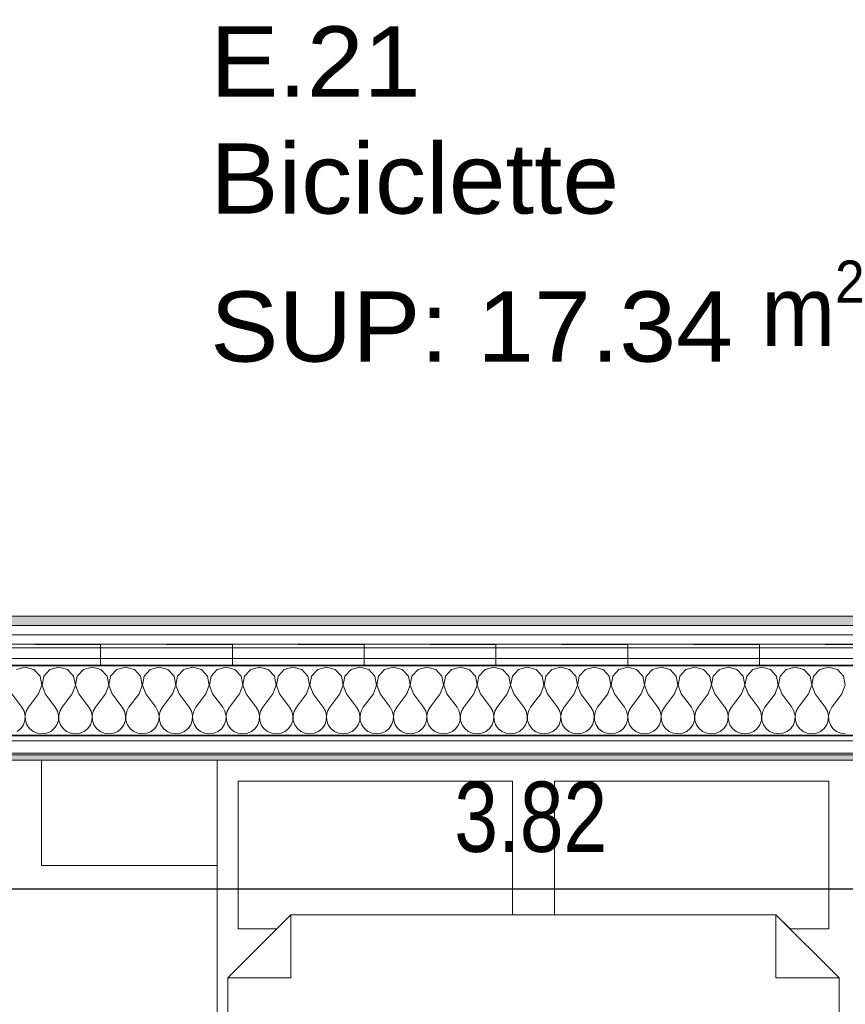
# Model space of a CAD drawing. Header units: metres. Extents: x -7.1 to 26.5, y -14.7 to 18.1.
# Tile 179 of 182: x 19.3 to 21.6, y 10 to 12.8. Entities that reach past the tile are written whole.
import ezdxf

# ---------------------------------------------------------------- set-up
doc = ezdxf.new("R2010")
doc.units = ezdxf.units.M
doc.header["$PDMODE"] = 65
doc.linetypes.add('AUSGEZOGEN', pattern=[0])
doc.linetypes.add('STRICHLINIE_S4', pattern=[0.0055, 0.0035, -0.001, 0, -0.001])
for name, color, linetype in [('XR$1$010 Aussenwände', 7, 'AUSGEZOGEN'), ('XR$1$010 Aussenwände Schichttrennlinien', 7, 'AUSGEZOGEN'), ('XR$1$030 Bodenaufbauten', 7, 'AUSGEZOGEN'), ('XR$1$065 Möbel Einrichtung', 7, 'AUSGEZOGEN'), ('XR$1$080 Raumdefinitionen Kontur', 7, 'AUSGEZOGEN'), ('XR$2$080 Raumdefinitionen Text_1', 7, 'AUSGEZOGEN'), ('XR$2$105 Bemassungen 100', 7, 'AUSGEZOGEN'), ('XR$3$010 Aussenwände Bauteilschraffuren', 7, 'AUSGEZOGEN'), ('XR$3$035 Decken', 7, 'AUSGEZOGEN')]:
    doc.layers.add(name, color=color, linetype=linetype)
doc.styles.add('ARIAL', font='arial.ttf')
doc.dimstyles.new('DIMSTYLE_3', dxfattribs={"dimtxt": 0.2, "dimasz": 0.3, "dimexe": 0, "dimexo": 0, "dimgap": 0.1, "dimtad": 2, "dimrnd": 0.005, "dimzin": 4, "dimdsep": 46, "dimtxsty": 'ARIAL', "dimblk1": 'ALL_ML_STRICH', "dimblk2": 'ALL_ML_STRICH', "dimsah": 1, "dimcen": 0, "dimclrd": 7, "dimclre": 7, "dimclrt": 7, "dimadec": 0, "dimazin": 0, "dimtfac": 1, "dimtdec": 0, "dimtix": 1, "dimtmove": 2, "dimatfit": 3, "dimfxl": 0, "dimtzin": 0, "dimlwd": 0, "dimlwe": 18, "dimarcsym": 0})
pattern_1 = [(0, (1500, 1500), (750, 750), [750, -750]), (90, (1500, 1500), (-750, 750), [750, -750])]

# ---------------------------------------------------------------- blocks, each defined once
blk = doc.blocks.new('ALL_ML_STRICH')
at = {"color": 0, "linetype": 'ByBlock', "lineweight": -2}
for p, q in [((0, -0.5), (0, 0.5)), ((-0.3, -0.3), (0.3, 0.3)), ((-1, 0), (0.5, 0))]:
    blk.add_line(p, q, dxfattribs=at)
blk = doc.blocks.new('*D193')
at = {"layer": 'DEFPOINTS', "color": 7, "linetype": 'AUSGEZOGEN', "lineweight": 18, "transparency": 16777216}
for p in [(22.6218, 10.3825), (18.8018, 10.3675), (18.8018, 10.3675)]:
    blk.add_point(p, dxfattribs=at)
at = {"layer": 'XR$2$105 Bemassungen 100', "color": 7, "linetype": 'AUSGEZOGEN', "lineweight": -2, "transparency": 16777216}
for p, q in [((18.8018, 10.3675), (18.8018, 10.3675)), ((18.8018, 10.3675), (22.6218, 10.3675)), ((22.6218, 10.3675), (22.6218, 10.3675))]:
    blk.add_line(p, q, dxfattribs=at)
at = {"layer": 'XR$2$105 Bemassungen 100', "color": 7, "linetype": 'AUSGEZOGEN', "lineweight": 18, "transparency": 16777216, "xscale": 0.3, "yscale": 0.3, "zscale": 0.3, "rotation": 180}
blk.add_blockref('ALL_ML_STRICH', (18.8018, 10.3675), dxfattribs=at)
at = {"layer": 'XR$2$105 Bemassungen 100', "color": 7, "linetype": 'AUSGEZOGEN', "lineweight": 18, "transparency": 16777216, "xscale": 0.3, "yscale": 0.3, "zscale": 0.3}
blk.add_blockref('ALL_ML_STRICH', (22.6218, 10.3675), dxfattribs=at)
at = {"layer": 'XR$2$105 Bemassungen 100', "color": 7, "linetype": 'AUSGEZOGEN', "lineweight": 18, "transparency": 16777216, "insert": (20.7241, 10.5711), "char_height": 0.2, "width": 0.64, "attachment_point": 5, "style": 'ARIAL'}
blk.add_mtext('\\W0.80;\\A1;{\\A1;{3.82\\H0.132000;\\S^ ;}}', dxfattribs=at)
blk = doc.blocks.new('COMPLEXOBJECT_70')
at = {"layer": 'XR$3$010 Aussenwände Bauteilschraffuren', "color": 8, "linetype": 'AUSGEZOGEN', "lineweight": 13, "transparency": 33554687}
for p, q in [((19.2857, 10.9987), (19.2607, 10.9916)), ((19.3107, 10.9916), (19.2857, 10.9987)), ((19.3283, 10.9724), (19.3107, 10.9916)), ((19.3559, 10.9916), (19.3384, 10.9724)), ((19.381, 10.9987), (19.3559, 10.9916)), ((19.406, 10.9916), (19.381, 10.9987)), ((19.4235, 10.9724), (19.406, 10.9916)), ((19.4512, 10.9916), (19.4336, 10.9724)), ((19.4762, 10.9987), (19.4512, 10.9916)), ((19.5012, 10.9916), (19.4762, 10.9987)), ((19.5188, 10.9724), (19.5012, 10.9916)), ((19.5464, 10.9916), (19.5288, 10.9724)), ((19.5714, 10.9987), (19.5464, 10.9916)), ((19.5965, 10.9916), (19.5714, 10.9987)), ((19.614, 10.9724), (19.5965, 10.9916)), ((19.6416, 10.9916), (19.6241, 10.9724)), ((19.6667, 10.9987), (19.6416, 10.9916)), ((19.6917, 10.9916), (19.6667, 10.9987)), ((19.7093, 10.9724), (19.6917, 10.9916)), ((19.7369, 10.9916), (19.7193, 10.9724)), ((19.7619, 10.9987), (19.7369, 10.9916)), ((19.7869, 10.9916), (19.7619, 10.9987)), ((19.8045, 10.9724), (19.7869, 10.9916)), ((19.8321, 10.9916), (19.8146, 10.9724)), ((19.8571, 10.9987), (19.8321, 10.9916)), ((19.8822, 10.9916), (19.8571, 10.9987)), ((19.8997, 10.9724), (19.8822, 10.9916)), ((19.9273, 10.9916), (19.9098, 10.9724)), ((19.9524, 10.9987), (19.9273, 10.9916)), ((19.9774, 10.9916), (19.9524, 10.9987)), ((19.995, 10.9724), (19.9774, 10.9916)), ((20.0226, 10.9916), (20.005, 10.9724)), ((20.0476, 10.9987), (20.0226, 10.9916)), ((20.0727, 10.9916), (20.0476, 10.9987)), ((20.0902, 10.9724), (20.0727, 10.9916)), ((20.1178, 10.9916), (20.1003, 10.9724)), ((20.1429, 10.9987), (20.1178, 10.9916)), ((20.1679, 10.9916), (20.1429, 10.9987)), ((20.1854, 10.9724), (20.1679, 10.9916)), ((20.2131, 10.9916), (20.1955, 10.9724)), ((20.2381, 10.9987), (20.2131, 10.9916)), ((20.2631, 10.9916), (20.2381, 10.9987)), ((20.2807, 10.9724), (20.2631, 10.9916)), ((20.3083, 10.9916), (20.2907, 10.9724)), ((20.3333, 10.9987), (20.3083, 10.9916)), ((20.3584, 10.9916), (20.3333, 10.9987)), ((20.3759, 10.9724), (20.3584, 10.9916)), ((20.4035, 10.9916), (20.386, 10.9724)), ((20.4286, 10.9987), (20.4035, 10.9916)), ((20.4536, 10.9916), (20.4286, 10.9987)), ((20.4712, 10.9724), (20.4536, 10.9916)), ((20.4988, 10.9916), (20.4812, 10.9724)), ((20.5238, 10.9987), (20.4988, 10.9916)), ((20.5488, 10.9916), (20.5238, 10.9987)), ((20.5664, 10.9724), (20.5488, 10.9916)), ((20.594, 10.9916), (20.5765, 10.9724)), ((20.619, 10.9987), (20.594, 10.9916)), ((20.6441, 10.9916), (20.619, 10.9987)), ((20.6616, 10.9724), (20.6441, 10.9916)), ((20.6893, 10.9916), (20.6717, 10.9724)), ((20.7143, 10.9987), (20.6893, 10.9916)), ((20.7393, 10.9916), (20.7143, 10.9987)), ((20.7569, 10.9724), (20.7393, 10.9916)), ((20.7845, 10.9916), (20.7669, 10.9724)), ((20.8095, 10.9987), (20.7845, 10.9916)), ((20.8346, 10.9916), (20.8095, 10.9987)), ((20.8521, 10.9724), (20.8346, 10.9916)), ((20.8797, 10.9916), (20.8622, 10.9724)), ((20.9048, 10.9987), (20.8797, 10.9916)), ((20.9298, 10.9916), (20.9048, 10.9987)), ((20.9474, 10.9724), (20.9298, 10.9916)), ((20.975, 10.9916), (20.9574, 10.9724)), ((21, 10.9987), (20.975, 10.9916)), ((21.025, 10.9916), (21, 10.9987)), ((21.0426, 10.9724), (21.025, 10.9916)), ((21.0702, 10.9916), (21.0526, 10.9724)), ((21.0952, 10.9987), (21.0702, 10.9916)), ((21.1203, 10.9916), (21.0952, 10.9987)), ((21.1378, 10.9724), (21.1203, 10.9916)), ((21.1654, 10.9916), (21.1479, 10.9724)), ((21.1905, 10.9987), (21.1654, 10.9916)), ((21.2155, 10.9916), (21.1905, 10.9987)), ((21.2331, 10.9724), (21.2155, 10.9916)), ((21.2607, 10.9916), (21.2431, 10.9724)), ((21.2857, 10.9987), (21.2607, 10.9916)), ((21.3107, 10.9916), (21.2857, 10.9987)), ((21.3283, 10.9724), (21.3107, 10.9916)), ((21.3559, 10.9916), (21.3384, 10.9724)), ((21.381, 10.9987), (21.3559, 10.9916)), ((21.406, 10.9916), (21.381, 10.9987)), ((21.4235, 10.9724), (21.406, 10.9916)), ((21.4512, 10.9916), (21.4336, 10.9724)), ((21.4762, 10.9987), (21.4512, 10.9916)), ((21.5012, 10.9916), (21.4762, 10.9987)), ((21.5188, 10.9724), (21.5012, 10.9916)), ((21.5464, 10.9916), (21.5288, 10.9724)), ((21.5714, 10.9987), (21.5464, 10.9916)), ((21.5965, 10.9916), (21.5714, 10.9987)), ((21.614, 10.9724), (21.5965, 10.9916)), ((19.3331, 10.9468), (19.3283, 10.9724)), ((19.3384, 10.9724), (19.3335, 10.9468)), ((19.4284, 10.9468), (19.4235, 10.9724)), ((19.4336, 10.9724), (19.4288, 10.9468)), ((19.5236, 10.9468), (19.5188, 10.9724)), ((19.5288, 10.9724), (19.524, 10.9468)), ((19.6189, 10.9468), (19.614, 10.9724)), ((19.6241, 10.9724), (19.6192, 10.9468)), ((19.7141, 10.9468), (19.7093, 10.9724)), ((19.7193, 10.9724), (19.7145, 10.9468)), ((19.8093, 10.9468), (19.8045, 10.9724)), ((19.8146, 10.9724), (19.8097, 10.9468)), ((19.9046, 10.9468), (19.8997, 10.9724)), ((19.9098, 10.9724), (19.905, 10.9468)), ((19.9998, 10.9468), (19.995, 10.9724)), ((20.005, 10.9724), (20.0002, 10.9468)), ((20.095, 10.9468), (20.0902, 10.9724)), ((20.1003, 10.9724), (20.0954, 10.9468)), ((20.1903, 10.9468), (20.1854, 10.9724)), ((20.1955, 10.9724), (20.1907, 10.9468)), ((20.2855, 10.9468), (20.2807, 10.9724)), ((20.2907, 10.9724), (20.2859, 10.9468)), ((20.3808, 10.9468), (20.3759, 10.9724)), ((20.386, 10.9724), (20.3811, 10.9468)), ((20.476, 10.9468), (20.4712, 10.9724)), ((20.4812, 10.9724), (20.4764, 10.9468)), ((20.5712, 10.9468), (20.5664, 10.9724)), ((20.5765, 10.9724), (20.5716, 10.9468)), ((20.6665, 10.9468), (20.6616, 10.9724)), ((20.6717, 10.9724), (20.6669, 10.9468)), ((20.7617, 10.9468), (20.7569, 10.9724)), ((20.7669, 10.9724), (20.7621, 10.9468)), ((20.857, 10.9468), (20.8521, 10.9724)), ((20.8622, 10.9724), (20.8573, 10.9468)), ((20.9522, 10.9468), (20.9474, 10.9724)), ((20.9574, 10.9724), (20.9526, 10.9468)), ((21.0474, 10.9468), (21.0426, 10.9724)), ((21.0526, 10.9724), (21.0478, 10.9468)), ((21.1427, 10.9468), (21.1378, 10.9724)), ((21.1479, 10.9724), (21.143, 10.9468)), ((21.2379, 10.9468), (21.2331, 10.9724)), ((21.2431, 10.9724), (21.2383, 10.9468)), ((21.3331, 10.9468), (21.3283, 10.9724)), ((21.3384, 10.9724), (21.3335, 10.9468)), ((21.4284, 10.9468), (21.4235, 10.9724)), ((21.4336, 10.9724), (21.4288, 10.9468)), ((21.5236, 10.9468), (21.5188, 10.9724)), ((21.5288, 10.9724), (21.524, 10.9468)), ((21.6189, 10.9468), (21.614, 10.9724)), ((19.3238, 10.9226), (19.3331, 10.9468)), ((19.3335, 10.9468), (19.3429, 10.9226)), ((19.419, 10.9226), (19.4284, 10.9468)), ((19.4288, 10.9468), (19.4381, 10.9226)), ((19.5143, 10.9226), (19.5236, 10.9468)), ((19.524, 10.9468), (19.5333, 10.9226)), ((19.6095, 10.9226), (19.6189, 10.9468)), ((19.6192, 10.9468), (19.6286, 10.9226)), ((19.7048, 10.9226), (19.7141, 10.9468)), ((19.7145, 10.9468), (19.7238, 10.9226)), ((19.8, 10.9226), (19.8093, 10.9468)), ((19.8097, 10.9468), (19.819, 10.9226)), ((19.8952, 10.9226), (19.9046, 10.9468)), ((19.905, 10.9468), (19.9143, 10.9226)), ((19.9905, 10.9226), (19.9998, 10.9468)), ((20.0002, 10.9468), (20.0095, 10.9226)), ((20.0857, 10.9226), (20.095, 10.9468)), ((20.0954, 10.9468), (20.1048, 10.9226)), ((20.181, 10.9226), (20.1903, 10.9468)), ((20.1907, 10.9468), (20.2, 10.9226)), ((20.2762, 10.9226), (20.2855, 10.9468)), ((20.2859, 10.9468), (20.2952, 10.9226)), ((20.3714, 10.9226), (20.3808, 10.9468)), ((20.3811, 10.9468), (20.3905, 10.9226)), ((20.4667, 10.9226), (20.476, 10.9468)), ((20.4764, 10.9468), (20.4857, 10.9226)), ((20.5619, 10.9226), (20.5712, 10.9468)), ((20.5716, 10.9468), (20.581, 10.9226)), ((20.6571, 10.9226), (20.6665, 10.9468)), ((20.6669, 10.9468), (20.6762, 10.9226)), ((20.7524, 10.9226), (20.7617, 10.9468)), ((20.7621, 10.9468), (20.7714, 10.9226)), ((20.8476, 10.9226), (20.857, 10.9468)), ((20.8573, 10.9468), (20.8667, 10.9226)), ((20.9429, 10.9226), (20.9522, 10.9468)), ((20.9526, 10.9468), (20.9619, 10.9226)), ((21.0381, 10.9226), (21.0474, 10.9468)), ((21.0478, 10.9468), (21.0571, 10.9226)), ((21.1333, 10.9226), (21.1427, 10.9468)), ((21.143, 10.9468), (21.1524, 10.9226)), ((21.2286, 10.9226), (21.2379, 10.9468)), ((21.2383, 10.9468), (21.2476, 10.9226)), ((21.3238, 10.9226), (21.3331, 10.9468)), ((21.3335, 10.9468), (21.3429, 10.9226)), ((21.419, 10.9226), (21.4284, 10.9468)), ((21.4288, 10.9468), (21.4381, 10.9226)), ((21.5143, 10.9226), (21.5236, 10.9468)), ((21.524, 10.9468), (21.5333, 10.9226)), ((21.6095, 10.9226), (21.6189, 10.9468)), ((19.2476, 10.9226), (19.2762, 10.8845)), ((19.3238, 10.9226), (19.2952, 10.8845)), ((19.3429, 10.9226), (19.3714, 10.8845)), ((19.419, 10.9226), (19.3905, 10.8845)), ((19.4381, 10.9226), (19.4667, 10.8845)), ((19.5143, 10.9226), (19.4857, 10.8845)), ((19.5333, 10.9226), (19.5619, 10.8845)), ((19.6095, 10.9226), (19.581, 10.8845)), ((19.6286, 10.9226), (19.6571, 10.8845)), ((19.7048, 10.9226), (19.6762, 10.8845)), ((19.7238, 10.9226), (19.7524, 10.8845)), ((19.8, 10.9226), (19.7714, 10.8845)), ((19.819, 10.9226), (19.8476, 10.8845)), ((19.8952, 10.9226), (19.8667, 10.8845)), ((19.9143, 10.9226), (19.9429, 10.8845)), ((19.9905, 10.9226), (19.9619, 10.8845)), ((20.0095, 10.9226), (20.0381, 10.8845)), ((20.0857, 10.9226), (20.0571, 10.8845)), ((20.1048, 10.9226), (20.1333, 10.8845)), ((20.181, 10.9226), (20.1524, 10.8845)), ((20.2, 10.9226), (20.2286, 10.8845)), ((20.2762, 10.9226), (20.2476, 10.8845)), ((20.2952, 10.9226), (20.3238, 10.8845)), ((20.3714, 10.9226), (20.3429, 10.8845)), ((20.3905, 10.9226), (20.419, 10.8845)), ((20.4667, 10.9226), (20.4381, 10.8845)), ((20.4857, 10.9226), (20.5143, 10.8845)), ((20.5619, 10.9226), (20.5333, 10.8845)), ((20.581, 10.9226), (20.6095, 10.8845)), ((20.6571, 10.9226), (20.6286, 10.8845)), ((20.6762, 10.9226), (20.7048, 10.8845)), ((20.7524, 10.9226), (20.7238, 10.8845)), ((20.7714, 10.9226), (20.8, 10.8845)), ((20.8476, 10.9226), (20.819, 10.8845)), ((20.8667, 10.9226), (20.8952, 10.8845)), ((20.9429, 10.9226), (20.9143, 10.8845)), ((20.9619, 10.9226), (20.9905, 10.8845)), ((21.0381, 10.9226), (21.0095, 10.8845)), ((21.0571, 10.9226), (21.0857, 10.8845)), ((21.1333, 10.9226), (21.1048, 10.8845)), ((21.1524, 10.9226), (21.181, 10.8845)), ((21.2286, 10.9226), (21.2, 10.8845)), ((21.2476, 10.9226), (21.2762, 10.8845)), ((21.3238, 10.9226), (21.2952, 10.8845)), ((21.3429, 10.9226), (21.3714, 10.8845)), ((21.419, 10.9226), (21.3905, 10.8845)), ((21.4381, 10.9226), (21.4667, 10.8845)), ((21.5143, 10.9226), (21.4857, 10.8845)), ((21.5333, 10.9226), (21.5619, 10.8845)), ((21.6095, 10.9226), (21.581, 10.8845)), ((19.2825, 10.873), (19.2762, 10.8845)), ((19.2952, 10.8845), (19.2889, 10.873)), ((19.3778, 10.873), (19.3714, 10.8845)), ((19.3905, 10.8845), (19.3841, 10.873)), ((19.473, 10.873), (19.4667, 10.8845)), ((19.4857, 10.8845), (19.4794, 10.873)), ((19.5683, 10.873), (19.5619, 10.8845)), ((19.581, 10.8845), (19.5746, 10.873)), ((19.6635, 10.873), (19.6571, 10.8845)), ((19.6762, 10.8845), (19.6698, 10.873)), ((19.7587, 10.873), (19.7524, 10.8845)), ((19.7714, 10.8845), (19.7651, 10.873)), ((19.854, 10.873), (19.8476, 10.8845)), ((19.8667, 10.8845), (19.8603, 10.873)), ((19.9492, 10.873), (19.9429, 10.8845)), ((19.9619, 10.8845), (19.9555, 10.873)), ((20.0445, 10.873), (20.0381, 10.8845)), ((20.0571, 10.8845), (20.0508, 10.873)), ((20.1397, 10.873), (20.1333, 10.8845)), ((20.1524, 10.8845), (20.146, 10.873)), ((20.2349, 10.873), (20.2286, 10.8845)), ((20.2476, 10.8845), (20.2413, 10.873)), ((20.3302, 10.873), (20.3238, 10.8845)), ((20.3429, 10.8845), (20.3365, 10.873)), ((20.4254, 10.873), (20.419, 10.8845)), ((20.4381, 10.8845), (20.4317, 10.873)), ((20.5206, 10.873), (20.5143, 10.8845)), ((20.5333, 10.8845), (20.527, 10.873)), ((20.6159, 10.873), (20.6095, 10.8845)), ((20.6286, 10.8845), (20.6222, 10.873)), ((20.7111, 10.873), (20.7048, 10.8845)), ((20.7238, 10.8845), (20.7175, 10.873)), ((20.8064, 10.873), (20.8, 10.8845)), ((20.819, 10.8845), (20.8127, 10.873)), ((20.9016, 10.873), (20.8952, 10.8845)), ((20.9143, 10.8845), (20.9079, 10.873)), ((20.9968, 10.873), (20.9905, 10.8845)), ((21.0095, 10.8845), (21.0032, 10.873)), ((21.0921, 10.873), (21.0857, 10.8845)), ((21.1048, 10.8845), (21.0984, 10.873)), ((21.1873, 10.873), (21.181, 10.8845)), ((21.2, 10.8845), (21.1936, 10.873)), ((21.2825, 10.873), (21.2762, 10.8845)), ((21.2952, 10.8845), (21.2889, 10.873)), ((21.3778, 10.873), (21.3714, 10.8845)), ((21.3905, 10.8845), (21.3841, 10.873)), ((21.473, 10.873), (21.4667, 10.8845)), ((21.4857, 10.8845), (21.4794, 10.873)), ((21.5683, 10.873), (21.5619, 10.8845)), ((21.581, 10.8845), (21.5746, 10.873)), ((19.2855, 10.8602), (19.2825, 10.873)), ((19.2849, 10.847), (19.2855, 10.8602)), ((19.2889, 10.873), (19.2859, 10.8602)), ((19.2859, 10.8602), (19.2865, 10.847)), ((19.3808, 10.8602), (19.3778, 10.873)), ((19.3801, 10.847), (19.3808, 10.8602)), ((19.3841, 10.873), (19.3811, 10.8602)), ((19.3811, 10.8602), (19.3818, 10.847)), ((19.476, 10.8602), (19.473, 10.873)), ((19.4754, 10.847), (19.476, 10.8602)), ((19.4794, 10.873), (19.4764, 10.8602)), ((19.4764, 10.8602), (19.477, 10.847)), ((19.5712, 10.8602), (19.5683, 10.873)), ((19.5706, 10.847), (19.5712, 10.8602)), ((19.5746, 10.873), (19.5716, 10.8602)), ((19.5716, 10.8602), (19.5723, 10.847)), ((19.6665, 10.8602), (19.6635, 10.873)), ((19.6658, 10.847), (19.6665, 10.8602)), ((19.6698, 10.873), (19.6669, 10.8602)), ((19.6669, 10.8602), (19.6675, 10.847)), ((19.7617, 10.8602), (19.7587, 10.873)), ((19.7611, 10.847), (19.7617, 10.8602)), ((19.7651, 10.873), (19.7621, 10.8602)), ((19.7621, 10.8602), (19.7627, 10.847)), ((19.857, 10.8602), (19.854, 10.873)), ((19.8563, 10.847), (19.857, 10.8602)), ((19.8603, 10.873), (19.8573, 10.8602)), ((19.8573, 10.8602), (19.858, 10.847)), ((19.9522, 10.8602), (19.9492, 10.873)), ((19.9516, 10.847), (19.9522, 10.8602)), ((19.9555, 10.873), (19.9526, 10.8602)), ((19.9526, 10.8602), (19.9532, 10.847)), ((20.0474, 10.8602), (20.0445, 10.873)), ((20.0468, 10.847), (20.0474, 10.8602)), ((20.0508, 10.873), (20.0478, 10.8602)), ((20.0478, 10.8602), (20.0484, 10.847)), ((20.1427, 10.8602), (20.1397, 10.873)), ((20.142, 10.847), (20.1427, 10.8602)), ((20.146, 10.873), (20.143, 10.8602)), ((20.143, 10.8602), (20.1437, 10.847)), ((20.2379, 10.8602), (20.2349, 10.873)), ((20.2373, 10.847), (20.2379, 10.8602)), ((20.2413, 10.873), (20.2383, 10.8602)), ((20.2383, 10.8602), (20.2389, 10.847)), ((20.3331, 10.8602), (20.3302, 10.873)), ((20.3325, 10.847), (20.3331, 10.8602)), ((20.3365, 10.873), (20.3335, 10.8602)), ((20.3335, 10.8602), (20.3342, 10.847)), ((20.4284, 10.8602), (20.4254, 10.873)), ((20.4277, 10.847), (20.4284, 10.8602)), ((20.4317, 10.873), (20.4288, 10.8602)), ((20.4288, 10.8602), (20.4294, 10.847)), ((20.5236, 10.8602), (20.5206, 10.873)), ((20.523, 10.847), (20.5236, 10.8602)), ((20.527, 10.873), (20.524, 10.8602)), ((20.524, 10.8602), (20.5246, 10.847)), ((20.6189, 10.8602), (20.6159, 10.873)), ((20.6182, 10.847), (20.6189, 10.8602)), ((20.6222, 10.873), (20.6192, 10.8602)), ((20.6192, 10.8602), (20.6199, 10.847)), ((20.7141, 10.8602), (20.7111, 10.873)), ((20.7135, 10.847), (20.7141, 10.8602)), ((20.7175, 10.873), (20.7145, 10.8602)), ((20.7145, 10.8602), (20.7151, 10.847)), ((20.8093, 10.8602), (20.8064, 10.873)), ((20.8087, 10.847), (20.8093, 10.8602)), ((20.8127, 10.873), (20.8097, 10.8602)), ((20.8097, 10.8602), (20.8104, 10.847)), ((20.9046, 10.8602), (20.9016, 10.873)), ((20.9039, 10.847), (20.9046, 10.8602)), ((20.9079, 10.873), (20.905, 10.8602)), ((20.905, 10.8602), (20.9056, 10.847)), ((20.9998, 10.8602), (20.9968, 10.873)), ((20.9992, 10.847), (20.9998, 10.8602)), ((21.0032, 10.873), (21.0002, 10.8602)), ((21.0002, 10.8602), (21.0008, 10.847)), ((21.095, 10.8602), (21.0921, 10.873)), ((21.0944, 10.847), (21.095, 10.8602)), ((21.0984, 10.873), (21.0954, 10.8602)), ((21.0954, 10.8602), (21.0961, 10.847)), ((21.1903, 10.8602), (21.1873, 10.873)), ((21.1896, 10.847), (21.1903, 10.8602)), ((21.1936, 10.873), (21.1907, 10.8602)), ((21.1907, 10.8602), (21.1913, 10.847)), ((21.2855, 10.8602), (21.2825, 10.873)), ((21.2849, 10.847), (21.2855, 10.8602)), ((21.2889, 10.873), (21.2859, 10.8602)), ((21.2859, 10.8602), (21.2865, 10.847)), ((21.3808, 10.8602), (21.3778, 10.873)), ((21.3801, 10.847), (21.3808, 10.8602)), ((21.3841, 10.873), (21.3811, 10.8602)), ((21.3811, 10.8602), (21.3818, 10.847)), ((21.476, 10.8602), (21.473, 10.873)), ((21.4754, 10.847), (21.476, 10.8602)), ((21.4794, 10.873), (21.4764, 10.8602)), ((21.4764, 10.8602), (21.477, 10.847)), ((21.5712, 10.8602), (21.5683, 10.873)), ((21.5706, 10.847), (21.5712, 10.8602)), ((21.5746, 10.873), (21.5716, 10.8602)), ((21.5716, 10.8602), (21.5723, 10.847)), ((19.2631, 10.8154), (19.2732, 10.8238)), ((19.2732, 10.8238), (19.2807, 10.8346)), ((19.2807, 10.8346), (19.2849, 10.847)), ((19.2865, 10.847), (19.2907, 10.8346)), ((19.2907, 10.8346), (19.2982, 10.8238)), ((19.2982, 10.8238), (19.3083, 10.8154)), ((19.3584, 10.8154), (19.3685, 10.8238)), ((19.3685, 10.8238), (19.3759, 10.8346)), ((19.3759, 10.8346), (19.3801, 10.847)), ((19.3818, 10.847), (19.386, 10.8346)), ((19.386, 10.8346), (19.3934, 10.8238)), ((19.3934, 10.8238), (19.4035, 10.8154)), ((19.4536, 10.8154), (19.4637, 10.8238)), ((19.4637, 10.8238), (19.4712, 10.8346)), ((19.4712, 10.8346), (19.4754, 10.847)), ((19.477, 10.847), (19.4812, 10.8346)), ((19.4812, 10.8346), (19.4887, 10.8238)), ((19.4887, 10.8238), (19.4988, 10.8154)), ((19.5488, 10.8154), (19.559, 10.8238)), ((19.559, 10.8238), (19.5664, 10.8346)), ((19.5664, 10.8346), (19.5706, 10.847)), ((19.5723, 10.847), (19.5765, 10.8346)), ((19.5765, 10.8346), (19.5839, 10.8238)), ((19.5839, 10.8238), (19.594, 10.8154)), ((19.6441, 10.8154), (19.6542, 10.8238)), ((19.6542, 10.8238), (19.6616, 10.8346)), ((19.6616, 10.8346), (19.6658, 10.847)), ((19.6675, 10.847), (19.6717, 10.8346)), ((19.6717, 10.8346), (19.6791, 10.8238)), ((19.6791, 10.8238), (19.6893, 10.8154)), ((19.7393, 10.8154), (19.7494, 10.8238)), ((19.7494, 10.8238), (19.7569, 10.8346)), ((19.7569, 10.8346), (19.7611, 10.847)), ((19.7627, 10.847), (19.7669, 10.8346)), ((19.7669, 10.8346), (19.7744, 10.8238)), ((19.7744, 10.8238), (19.7845, 10.8154)), ((19.8346, 10.8154), (19.8447, 10.8238)), ((19.8447, 10.8238), (19.8521, 10.8346)), ((19.8521, 10.8346), (19.8563, 10.847)), ((19.858, 10.847), (19.8622, 10.8346)), ((19.8622, 10.8346), (19.8696, 10.8238)), ((19.8696, 10.8238), (19.8797, 10.8154)), ((19.9298, 10.8154), (19.9399, 10.8238)), ((19.9399, 10.8238), (19.9474, 10.8346)), ((19.9474, 10.8346), (19.9516, 10.847)), ((19.9532, 10.847), (19.9574, 10.8346)), ((19.9574, 10.8346), (19.9648, 10.8238)), ((19.9648, 10.8238), (19.975, 10.8154)), ((20.025, 10.8154), (20.0352, 10.8238)), ((20.0352, 10.8238), (20.0426, 10.8346)), ((20.0426, 10.8346), (20.0468, 10.847)), ((20.0484, 10.847), (20.0526, 10.8346)), ((20.0526, 10.8346), (20.0601, 10.8238)), ((20.0601, 10.8238), (20.0702, 10.8154)), ((20.1203, 10.8154), (20.1304, 10.8238)), ((20.1304, 10.8238), (20.1378, 10.8346)), ((20.1378, 10.8346), (20.142, 10.847)), ((20.1437, 10.847), (20.1479, 10.8346)), ((20.1479, 10.8346), (20.1553, 10.8238)), ((20.1553, 10.8238), (20.1654, 10.8154)), ((20.2155, 10.8154), (20.2256, 10.8238)), ((20.2256, 10.8238), (20.2331, 10.8346)), ((20.2331, 10.8346), (20.2373, 10.847)), ((20.2389, 10.847), (20.2431, 10.8346)), ((20.2431, 10.8346), (20.2506, 10.8238)), ((20.2506, 10.8238), (20.2607, 10.8154)), ((20.3107, 10.8154), (20.3209, 10.8238)), ((20.3209, 10.8238), (20.3283, 10.8346)), ((20.3283, 10.8346), (20.3325, 10.847)), ((20.3342, 10.847), (20.3384, 10.8346)), ((20.3384, 10.8346), (20.3458, 10.8238)), ((20.3458, 10.8238), (20.3559, 10.8154)), ((20.406, 10.8154), (20.4161, 10.8238)), ((20.4161, 10.8238), (20.4235, 10.8346)), ((20.4235, 10.8346), (20.4277, 10.847)), ((20.4294, 10.847), (20.4336, 10.8346)), ((20.4336, 10.8346), (20.441, 10.8238)), ((20.441, 10.8238), (20.4512, 10.8154)), ((20.5012, 10.8154), (20.5113, 10.8238)), ((20.5113, 10.8238), (20.5188, 10.8346)), ((20.5188, 10.8346), (20.523, 10.847)), ((20.5246, 10.847), (20.5288, 10.8346)), ((20.5288, 10.8346), (20.5363, 10.8238)), ((20.5363, 10.8238), (20.5464, 10.8154)), ((20.5965, 10.8154), (20.6066, 10.8238)), ((20.6066, 10.8238), (20.614, 10.8346)), ((20.614, 10.8346), (20.6182, 10.847)), ((20.6199, 10.847), (20.6241, 10.8346)), ((20.6241, 10.8346), (20.6315, 10.8238)), ((20.6315, 10.8238), (20.6416, 10.8154)), ((20.6917, 10.8154), (20.7018, 10.8238)), ((20.7018, 10.8238), (20.7093, 10.8346)), ((20.7093, 10.8346), (20.7135, 10.847)), ((20.7151, 10.847), (20.7193, 10.8346)), ((20.7193, 10.8346), (20.7268, 10.8238)), ((20.7268, 10.8238), (20.7369, 10.8154)), ((20.7869, 10.8154), (20.7971, 10.8238)), ((20.7971, 10.8238), (20.8045, 10.8346)), ((20.8045, 10.8346), (20.8087, 10.847)), ((20.8104, 10.847), (20.8146, 10.8346)), ((20.8146, 10.8346), (20.822, 10.8238)), ((20.822, 10.8238), (20.8321, 10.8154)), ((20.8822, 10.8154), (20.8923, 10.8238)), ((20.8923, 10.8238), (20.8997, 10.8346)), ((20.8997, 10.8346), (20.9039, 10.847)), ((20.9056, 10.847), (20.9098, 10.8346)), ((20.9098, 10.8346), (20.9172, 10.8238)), ((20.9172, 10.8238), (20.9273, 10.8154)), ((20.9774, 10.8154), (20.9875, 10.8238)), ((20.9875, 10.8238), (20.995, 10.8346)), ((20.995, 10.8346), (20.9992, 10.847)), ((21.0008, 10.847), (21.005, 10.8346)), ((21.005, 10.8346), (21.0125, 10.8238)), ((21.0125, 10.8238), (21.0226, 10.8154)), ((21.0727, 10.8154), (21.0828, 10.8238)), ((21.0828, 10.8238), (21.0902, 10.8346)), ((21.0902, 10.8346), (21.0944, 10.847)), ((21.0961, 10.847), (21.1003, 10.8346)), ((21.1003, 10.8346), (21.1077, 10.8238)), ((21.1077, 10.8238), (21.1178, 10.8154)), ((21.1679, 10.8154), (21.178, 10.8238)), ((21.178, 10.8238), (21.1854, 10.8346)), ((21.1854, 10.8346), (21.1896, 10.847)), ((21.1913, 10.847), (21.1955, 10.8346)), ((21.1955, 10.8346), (21.2029, 10.8238)), ((21.2029, 10.8238), (21.2131, 10.8154)), ((21.2631, 10.8154), (21.2732, 10.8238)), ((21.2732, 10.8238), (21.2807, 10.8346)), ((21.2807, 10.8346), (21.2849, 10.847)), ((21.2865, 10.847), (21.2907, 10.8346)), ((21.2907, 10.8346), (21.2982, 10.8238)), ((21.2982, 10.8238), (21.3083, 10.8154)), ((21.3584, 10.8154), (21.3685, 10.8238)), ((21.3685, 10.8238), (21.3759, 10.8346)), ((21.3759, 10.8346), (21.3801, 10.847)), ((21.3818, 10.847), (21.386, 10.8346)), ((21.386, 10.8346), (21.3934, 10.8238)), ((21.3934, 10.8238), (21.4035, 10.8154)), ((21.4536, 10.8154), (21.4637, 10.8238)), ((21.4637, 10.8238), (21.4712, 10.8346)), ((21.4712, 10.8346), (21.4754, 10.847)), ((21.477, 10.847), (21.4812, 10.8346)), ((21.4812, 10.8346), (21.4887, 10.8238)), ((21.4887, 10.8238), (21.4988, 10.8154)), ((21.5488, 10.8154), (21.559, 10.8238)), ((21.559, 10.8238), (21.5664, 10.8346)), ((21.5664, 10.8346), (21.5706, 10.847)), ((21.5723, 10.847), (21.5765, 10.8346)), ((21.5765, 10.8346), (21.5839, 10.8238)), ((21.5839, 10.8238), (21.594, 10.8154)), ((19.3083, 10.8154), (19.3203, 10.8101)), ((19.3203, 10.8101), (19.3333, 10.8083)), ((19.3333, 10.8083), (19.3463, 10.8101)), ((19.3463, 10.8101), (19.3584, 10.8154)), ((19.4035, 10.8154), (19.4156, 10.8101)), ((19.4156, 10.8101), (19.4286, 10.8083)), ((19.4286, 10.8083), (19.4416, 10.8101)), ((19.4416, 10.8101), (19.4536, 10.8154)), ((19.4988, 10.8154), (19.5108, 10.8101)), ((19.5108, 10.8101), (19.5238, 10.8083)), ((19.5238, 10.8083), (19.5368, 10.8101)), ((19.5368, 10.8101), (19.5488, 10.8154)), ((19.594, 10.8154), (19.606, 10.8101)), ((19.606, 10.8101), (19.619, 10.8083)), ((19.619, 10.8083), (19.6321, 10.8101)), ((19.6321, 10.8101), (19.6441, 10.8154)), ((19.6893, 10.8154), (19.7013, 10.8101)), ((19.7013, 10.8101), (19.7143, 10.8083)), ((19.7143, 10.8083), (19.7273, 10.8101)), ((19.7273, 10.8101), (19.7393, 10.8154)), ((19.7845, 10.8154), (19.7965, 10.8101)), ((19.7965, 10.8101), (19.8095, 10.8083)), ((19.8095, 10.8083), (19.8225, 10.8101)), ((19.8225, 10.8101), (19.8346, 10.8154)), ((19.8797, 10.8154), (19.8917, 10.8101)), ((19.8917, 10.8101), (19.9048, 10.8083)), ((19.9048, 10.8083), (19.9178, 10.8101)), ((19.9178, 10.8101), (19.9298, 10.8154)), ((19.975, 10.8154), (19.987, 10.8101)), ((19.987, 10.8101), (20, 10.8083)), ((20, 10.8083), (20.013, 10.8101)), ((20.013, 10.8101), (20.025, 10.8154)), ((20.0702, 10.8154), (20.0822, 10.8101)), ((20.0822, 10.8101), (20.0952, 10.8083)), ((20.0952, 10.8083), (20.1083, 10.8101)), ((20.1083, 10.8101), (20.1203, 10.8154)), ((20.1654, 10.8154), (20.1775, 10.8101)), ((20.1775, 10.8101), (20.1905, 10.8083)), ((20.1905, 10.8083), (20.2035, 10.8101)), ((20.2035, 10.8101), (20.2155, 10.8154)), ((20.2607, 10.8154), (20.2727, 10.8101)), ((20.2727, 10.8101), (20.2857, 10.8083)), ((20.2857, 10.8083), (20.2987, 10.8101)), ((20.2987, 10.8101), (20.3107, 10.8154)), ((20.3559, 10.8154), (20.3679, 10.8101)), ((20.3679, 10.8101), (20.381, 10.8083)), ((20.381, 10.8083), (20.394, 10.8101)), ((20.394, 10.8101), (20.406, 10.8154)), ((20.4512, 10.8154), (20.4632, 10.8101)), ((20.4632, 10.8101), (20.4762, 10.8083)), ((20.4762, 10.8083), (20.4892, 10.8101)), ((20.4892, 10.8101), (20.5012, 10.8154)), ((20.5464, 10.8154), (20.5584, 10.8101)), ((20.5584, 10.8101), (20.5714, 10.8083)), ((20.5714, 10.8083), (20.5844, 10.8101)), ((20.5844, 10.8101), (20.5965, 10.8154)), ((20.6416, 10.8154), (20.6537, 10.8101)), ((20.6537, 10.8101), (20.6667, 10.8083)), ((20.6667, 10.8083), (20.6797, 10.8101)), ((20.6797, 10.8101), (20.6917, 10.8154)), ((20.7369, 10.8154), (20.7489, 10.8101)), ((20.7489, 10.8101), (20.7619, 10.8083)), ((20.7619, 10.8083), (20.7749, 10.8101)), ((20.7749, 10.8101), (20.7869, 10.8154)), ((20.8321, 10.8154), (20.8441, 10.8101)), ((20.8441, 10.8101), (20.8571, 10.8083)), ((20.8571, 10.8083), (20.8702, 10.8101)), ((20.8702, 10.8101), (20.8822, 10.8154)), ((20.9273, 10.8154), (20.9394, 10.8101)), ((20.9394, 10.8101), (20.9524, 10.8083)), ((20.9524, 10.8083), (20.9654, 10.8101)), ((20.9654, 10.8101), (20.9774, 10.8154)), ((21.0226, 10.8154), (21.0346, 10.8101)), ((21.0346, 10.8101), (21.0476, 10.8083)), ((21.0476, 10.8083), (21.0606, 10.8101)), ((21.0606, 10.8101), (21.0727, 10.8154)), ((21.1178, 10.8154), (21.1298, 10.8101)), ((21.1298, 10.8101), (21.1429, 10.8083)), ((21.1429, 10.8083), (21.1559, 10.8101)), ((21.1559, 10.8101), (21.1679, 10.8154)), ((21.2131, 10.8154), (21.2251, 10.8101)), ((21.2251, 10.8101), (21.2381, 10.8083)), ((21.2381, 10.8083), (21.2511, 10.8101)), ((21.2511, 10.8101), (21.2631, 10.8154)), ((21.3083, 10.8154), (21.3203, 10.8101)), ((21.3203, 10.8101), (21.3333, 10.8083)), ((21.3333, 10.8083), (21.3463, 10.8101)), ((21.3463, 10.8101), (21.3584, 10.8154)), ((21.4035, 10.8154), (21.4156, 10.8101)), ((21.4156, 10.8101), (21.4286, 10.8083)), ((21.4286, 10.8083), (21.4416, 10.8101)), ((21.4416, 10.8101), (21.4536, 10.8154)), ((21.4988, 10.8154), (21.5108, 10.8101)), ((21.5108, 10.8101), (21.5238, 10.8083)), ((21.5238, 10.8083), (21.5368, 10.8101)), ((21.5368, 10.8101), (21.5488, 10.8154)), ((21.594, 10.8154), (21.606, 10.8101)), ((21.606, 10.8101), (21.619, 10.8083))]:
    blk.add_line(p, q, dxfattribs=at)

msp = doc.modelspace()

# ---------------------------------------------------------------- hatches: boundary and pattern name
at = {"layer": 'XR$3$010 Aussenwände Bauteilschraffuren', "linetype": 'AUSGEZOGEN', "lineweight": 13, "true_color": 0xa79e8b, "transparency": 33554687}
msp.add_hatch(color=253, dxfattribs=at).paths.add_polyline_path([(23.0058, 11.1435), (17.9778, 11.1435), (17.9778, 11.1175), (23.0058, 11.1175)])
at = {"layer": 'XR$3$010 Aussenwände Bauteilschraffuren', "linetype": 'AUSGEZOGEN', "lineweight": 13, "transparency": 33554687}
h = msp.add_hatch(dxfattribs=at)
h.set_pattern_fill('MUSTER', color=8, scale=750, style=0, pattern_type=2)
h.set_pattern_definition(pattern_1)
h.paths.add_polyline_path([(22.9788, 11.1175), (17.9978, 11.1175), (17.9978, 11.0905), (22.9788, 11.0905)], flags=0)
h = msp.add_hatch(dxfattribs=at)
h.set_pattern_fill('MUSTER', color=42, scale=0.1875, style=0, pattern_type=2)
h.set_pattern_definition([(0, (0.375, 0.375), (0.1875, 0.1875), [0.1875, -0.1875]), (90, (0.375, 0.375), (-0.1875, 0.1875), [0.1875, -0.1875])])
h.paths.add_polyline_path([(22.8918, 11.0635), (18.0418, 11.0635), (18.0418, 11.0035), (22.8918, 11.0035)], flags=0)
h = msp.add_hatch(dxfattribs=at)
h.set_pattern_fill('MUSTER', color=8, scale=750, style=0, pattern_type=2)
h.set_pattern_definition(pattern_1)
h.paths.add_polyline_path([(18.7868, 10.7885), (22.6768, 10.7885), (22.6768, 10.8035), (18.7868, 10.8035)], flags=0)
at = {"layer": 'XR$3$010 Aussenwände Bauteilschraffuren', "linetype": 'AUSGEZOGEN', "lineweight": 13, "true_color": 0x202020, "transparency": 33554687}
msp.add_hatch(color=250, dxfattribs=at).paths.add_polyline_path([(18.8018, 10.7335), (22.6218, 10.7335), (22.6218, 10.7485), (18.8018, 10.7485)])

# ---------------------------------------------------------------- linework, layer by layer
at = {"layer": 'XR$1$010 Aussenwände', "color": 7, "linetype": 'AUSGEZOGEN', "lineweight": 18, "transparency": 33554687}
for p, q in [((23.0058, 11.1435), (17.9778, 11.1435)), ((18.8018, 10.7335), (22.6218, 10.7335))]:
    msp.add_line(p, q, dxfattribs=at)
at = {"layer": 'XR$1$010 Aussenwände Schichttrennlinien', "color": 7, "linetype": 'AUSGEZOGEN', "lineweight": 18, "transparency": 33554687}
for p, q in [((22.9788, 11.1175), (17.9978, 11.1175)), ((22.9518, 11.0905), (17.9978, 11.0905)), ((22.8918, 11.0635), (18.0418, 11.0635)), ((18.7868, 10.7885), (22.6368, 10.7885)), ((18.7868, 10.7485), (22.6218, 10.7485))]:
    msp.add_line(p, q, dxfattribs=at)
at = {"layer": 'XR$1$010 Aussenwände Schichttrennlinien', "color": 7, "linetype": 'AUSGEZOGEN', "lineweight": 35, "transparency": 33554687}
for p, q in [((22.6918, 11.0035), (18.7868, 11.0035)), ((22.6768, 10.8035), (18.7868, 10.8035))]:
    msp.add_line(p, q, dxfattribs=at)
at = {"layer": 'XR$1$030 Bodenaufbauten', "color": 254, "linetype": 'AUSGEZOGEN', "lineweight": 13, "transparency": 33554687}
msp.add_lwpolyline([(2.2618, -3.7865), (22.6418, -3.7865), (22.6418, 10.7535), (14.8918, 10.7535), (14.8918, 6.0735), (10.0118, 6.0735), (10.0118, 8.0099), (10.0118, 10.7535), (2.2618, 10.7535), (2.2618, -3.7865)], close=True, dxfattribs=at)
at = {"layer": 'XR$1$065 Möbel Einrichtung', "color": 8, "linetype": 'AUSGEZOGEN', "lineweight": 13, "transparency": 33554687}
for p, q in [((19.8318, 10.7335), (19.3318, 10.7335)), ((19.3318, 10.7335), (19.3318, 10.4335)), ((21.6318, 10.7335), (19.8318, 10.7335)), ((19.8318, 10.7335), (19.8318, 8.7335)), ((19.8318, 10.4335), (19.8318, 10.7335)), ((19.3318, 10.4335), (19.8318, 10.4335)), ((20.0418, 10.2935), (19.8618, 10.1135)), ((20.7318, 10.2935), (20.0418, 10.2935)), ((20.0418, 10.2935), (20.0418, 10.1135)), ((21.4218, 10.2935), (20.7318, 10.2935)), ((21.6018, 10.1135), (21.4218, 10.2935)), ((21.4218, 10.2935), (21.4218, 10.1135)), ((19.8618, 10.1135), (19.8618, 8.7635)), ((19.8618, 10.1135), (20.0418, 10.1135)), ((21.6018, 10.1135), (21.4218, 10.1135)), ((21.6018, 8.7635), (21.6018, 10.1135))]:
    msp.add_line(p, q, dxfattribs=at)
for points in [[(20.6718, 10.2935), (20.6718, 10.6735), (19.8918, 10.6735), (19.8918, 10.2535), (20.0018, 10.2535), (20.0418, 10.2935), (20.6718, 10.2935)], [(21.4218, 10.2935), (21.4618, 10.2535), (21.5718, 10.2535), (21.5718, 10.6735), (20.7918, 10.6735), (20.7918, 10.2935), (21.4218, 10.2935)]]:
    msp.add_lwpolyline(points, close=True, dxfattribs=at)
at = {"layer": 'XR$1$080 Raumdefinitionen Kontur', "color": 8, "linetype": 'AUSGEZOGEN', "lineweight": 13, "transparency": 33554687}
for points in [[(18.5618, 11.1435), (22.5018, 11.1435), (22.5018, 13.6462), (20.6849, 16.1135), (18.5618, 16.1135), (18.5618, 14.1435), (18.5618, 11.1435)], [(22.6215, 10.7335), (18.8018, 10.7335), (18.8018, 6.7835), (22.6215, 6.7835), (22.6215, 10.7335)]]:
    msp.add_lwpolyline(points, close=True, dxfattribs=at)
at = {"layer": 'XR$3$035 Decken', "color": 7, "linetype": 'STRICHLINIE_S4', "lineweight": 18, "transparency": 33554687}
msp.add_lwpolyline([(18.3318, 11.1435), (22.7318, 11.1435), (22.7414, 13.7086), (20.8012, 16.3435), (18.3318, 16.3435), (18.3318, 11.1435)], close=True, dxfattribs=at)
at = {"layer": 'XR$3$035 Decken', "color": 7, "linetype": 'AUSGEZOGEN', "lineweight": 18, "transparency": 33554687}
for points in [[(18.5318, 16.1435), (18.5318, 11.0235), (22.5318, 11.0235), (22.5318, 13.6475), (20.6938, 16.1435), (18.5318, 16.1435)], [(10.0118, 11.0035), (1.9918, 11.0535), (1.9918, -3.9165), (1.9918, -6.6565), (22.9418, -6.6565), (22.9418, 11.0535), (14.8918, 11.0535), (14.8918, 6.2735), (13.4518, 6.2735), (11.4518, 6.2735), (10.0118, 6.2735), (10.0118, 11.0035)]]:
    msp.add_lwpolyline(points, close=True, dxfattribs=at)

# ---------------------------------------------------------------- block references
at = {"layer": 'XR$3$010 Aussenwände Bauteilschraffuren', "color": 8, "linetype": 'AUSGEZOGEN', "lineweight": 13, "transparency": 33554687}
msp.add_blockref('COMPLEXOBJECT_70', (0, 0), dxfattribs=at)

# ---------------------------------------------------------------- texts
at = {"layer": 'XR$2$080 Raumdefinitionen Text_1', "color": 7, "linetype": 'AUSGEZOGEN', "transparency": 33554687, "insert": (19.8121, 11.8656), "char_height": 0.2, "width": 2.087836, "attachment_point": 7, "style": 'ARIAL'}
msp.add_mtext('{\\W1.05;E.21\\PBiciclette\\PSUP: 17.34 \\A1;\\W0.90909;m\\H0.6x;\\S2^ ;}', dxfattribs=at)

# ---------------------------------------------------------------- dimensions: what is measured, and where the dimension line sits
at = {"layer": 'XR$2$105 Bemassungen 100', "color": 7, "linetype": 'AUSGEZOGEN', "lineweight": 18, "transparency": 33554687}
dim = msp.add_linear_dim(base=(22.6218, 10.3675), p1=(18.8018, 10.3675), p2=(22.6218, 10.3675), dimstyle='DIMSTYLE_3', override={"dimpost": '<>', "dimclrd": 7, "dimclre": 7, "dimclrt": 7, "dimlwd": 0, "dimlwe": 18}, dxfattribs=at)
dim.commit()
dim.dimension.update_dxf_attribs({"geometry": '*D193', "text_midpoint": (20.7241, 10.5711), "dimtype": 160})

doc.saveas('drawing.dxf')
